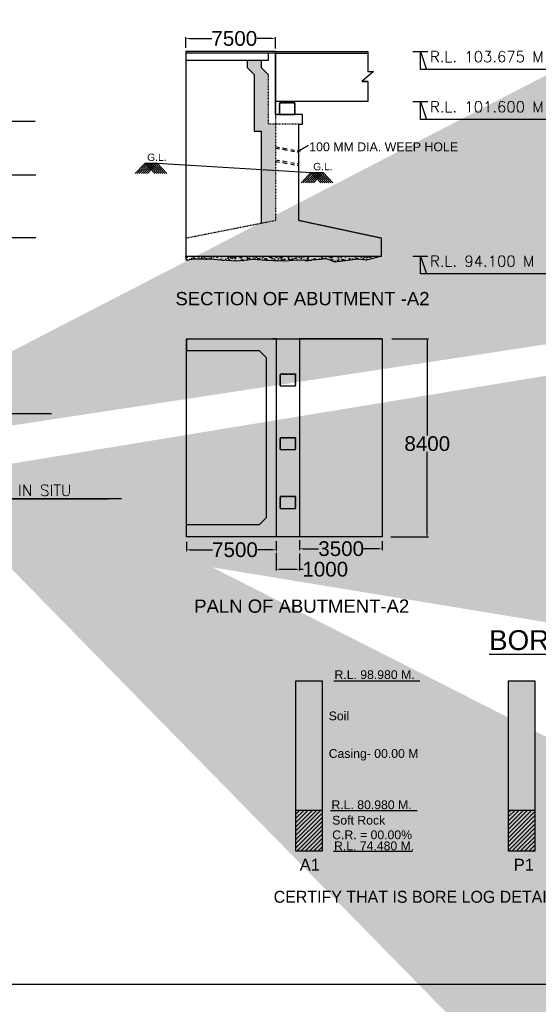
# Model space of a CAD drawing. Header units: inches. Extents: x -1841658761 to 3039153, y 1727 to 2165588347.
# Tile 9 of 38: x 9840 to 9910, y 4374 to 4508. Entities that reach past the tile are written whole.
import ezdxf

# ---------------------------------------------------------------- set-up
doc = ezdxf.new("R2010")
doc.units = ezdxf.units.IN
doc.header["$MEASUREMENT"] = 0
doc.linetypes.add('CENTER', pattern=[50.8, 31.75, -6.35, 6.35, -6.35])
doc.linetypes.add('DASHED', pattern=[0.75, 0.5, -0.25])
doc.layers.add('CENTER', color=3, linetype='CENTER')
doc.layers.add('text', color=7, linetype='Continuous')
doc.styles.add('ROMANS', font='romans.shx', dxfattribs={"height": 2.2})
doc.dimstyles.new('ROMANS', dxfattribs={"dimtxt": 650, "dimasz": 650, "dimexe": 325, "dimexo": 325, "dimgap": 325, "dimtad": 1, "dimdec": 0, "dimzin": 9, "dimdsep": 46, "dimtxsty": 'ROMANS', "dimcen": 325, "dimclrd": 4, "dimclre": 4, "dimclrt": 6, "dimadec": 0, "dimazin": 0, "dimtfac": 1, "dimtdec": 0, "dimtmove": 0, "dimatfit": 3, "dimfxl": 1, "dimtolj": 1, "dimtzin": 9, "dimarcsym": 0})
doc.dimstyles.get("Standard").update_dxf_attribs({"dimtxt": 0.18, "dimasz": 0.18, "dimexe": 0.18, "dimexo": 0.0625, "dimgap": 0.09, "dimtad": 0, "dimtih": 1, "dimtoh": 1, "dimdec": 4, "dimzin": 0, "dimdsep": 46, "dimtxsty": 'Standard', "dimcen": 0.09, "dimadec": 0, "dimazin": 0, "dimtfac": 1, "dimtdec": 4, "dimtofl": 0, "dimtmove": 0, "dimatfit": 3, "dimfxl": 1, "dimtolj": 1, "dimtzin": 0, "dimarcsym": 0})

# ---------------------------------------------------------------- blocks, each defined once
blk = doc.blocks.new('*D176')
at = {"color": 0, "lineweight": -2, "ltscale": 0.02, "transparency": 16777216}
for p, q in [((9890.43, 4464.66), (9895.4, 4464.66)), ((9895.22, 4464.48), (9895.22, 4451.53)), ((9895.22, 4437.96), (9895.22, 4449.3)), ((9890.29, 4437.78), (9895.4, 4437.78))]:
    blk.add_line(p, q, dxfattribs=at)
at = {"color": 0, "ltscale": 0.02, "transparency": 16777216}
for points in [[(9895.19, 4464.48), (9895.25, 4464.48), (9895.22, 4464.66)], [(9895.19, 4437.96), (9895.25, 4437.96), (9895.22, 4437.78)]]:
    blk.add_solid(points, dxfattribs=at)
at = {"layer": 'Defpoints', "color": 0, "ltscale": 0.02, "transparency": 16777216}
for p in [(9890.37, 4464.66), (9890.22, 4437.78), (9895.22, 4437.78)]:
    blk.add_point(p, dxfattribs=at)
at = {"color": 0, "ltscale": 0.02, "transparency": 16777216, "insert": (9895.22, 4450.41), "char_height": 0.18, "attachment_point": 5}
blk.add_mtext('\\A1;{\\fArial|b0|i0|c0|p34;\\H11.111x;8400}', dxfattribs=at)
blk = doc.blocks.new('*D177')
at = {"color": 0, "lineweight": -2, "transparency": 16777216}
for p, q in [((9877.89, 4437.3), (9877.89, 4435.97)), ((9889.09, 4437.2), (9889.09, 4435.97)), ((9878.39, 4436.15), (9880.46, 4436.15)), ((9888.59, 4436.15), (9886.61, 4436.15))]:
    blk.add_line(p, q, dxfattribs=at)
at = {"color": 0, "transparency": 16777216}
for points in [[(9878.39, 4436.23), (9878.39, 4436.06), (9877.89, 4436.15)], [(9888.59, 4436.23), (9888.59, 4436.06), (9889.09, 4436.15)]]:
    blk.add_solid(points, dxfattribs=at)
at = {"layer": 'Defpoints', "color": 0, "transparency": 16777216}
for p in [(9877.89, 4437.37), (9889.09, 4437.27), (9889.09, 4436.15)]:
    blk.add_point(p, dxfattribs=at)
at = {"color": 0, "transparency": 16777216, "insert": (9883.53, 4436.15), "char_height": 0.18, "attachment_point": 5}
blk.add_mtext('\\A1;{\\fArial|b0|i0|c0|p34;\\H11.111x;3500}', dxfattribs=at)
blk = doc.blocks.new('*D178')
at = {"color": 0, "lineweight": -2, "transparency": 16777216}
for p, q in [((9862.53, 4437.07), (9862.53, 4435.83)), ((9874.69, 4437.17), (9874.69, 4435.83)), ((9863.03, 4436.01), (9866.05, 4436.01)), ((9874.19, 4436.01), (9872.18, 4436.01))]:
    blk.add_line(p, q, dxfattribs=at)
at = {"color": 0, "transparency": 16777216}
for points in [[(9863.03, 4436.1), (9863.03, 4435.93), (9862.53, 4436.01)], [(9874.19, 4436.1), (9874.19, 4435.93), (9874.69, 4436.01)]]:
    blk.add_solid(points, dxfattribs=at)
at = {"layer": 'Defpoints', "color": 0, "transparency": 16777216}
for p in [(9862.53, 4437.13), (9874.69, 4437.23), (9874.69, 4436.01)]:
    blk.add_point(p, dxfattribs=at)
at = {"color": 0, "transparency": 16777216, "insert": (9869.11, 4436.01), "char_height": 0.18, "attachment_point": 5}
blk.add_mtext('\\A1;{\\fArial|b0|i0|c0|p34;\\H11.111x;7500}', dxfattribs=at)
blk = doc.blocks.new('*D179')
at = {"color": 0, "lineweight": -2, "transparency": 16777216}
for p, q in [((9874.69, 4435.61), (9874.69, 4433.18)), ((9877.89, 4435.49), (9877.89, 4433.18)), ((9875.19, 4433.36), (9877.39, 4433.36)), ((9877.89, 4433.36), (9878.39, 4433.36))]:
    blk.add_line(p, q, dxfattribs=at)
at = {"color": 0, "transparency": 16777216}
for points in [[(9875.19, 4433.45), (9875.19, 4433.28), (9874.69, 4433.36)], [(9877.39, 4433.45), (9877.39, 4433.28), (9877.89, 4433.36)]]:
    blk.add_solid(points, dxfattribs=at)
at = {"layer": 'Defpoints', "color": 0, "transparency": 16777216}
for p in [(9874.69, 4435.67), (9877.89, 4435.56), (9874.69, 4433.36)]:
    blk.add_point(p, dxfattribs=at)
at = {"color": 0, "transparency": 16777216, "insert": (9881.37, 4433.36), "char_height": 0.18, "attachment_point": 5}
blk.add_mtext('\\A1;{\\fArial|b0|i0|c0|p34;\\H11.111x;1000}', dxfattribs=at)
blk = doc.blocks.new('*D180')
at = {"color": 0, "lineweight": -2, "transparency": 16777216}
for p, q in [((9862.44, 4504.17), (9862.44, 4505.59)), ((9862.94, 4505.41), (9865.96, 4505.41)), ((9874.1, 4505.41), (9872.09, 4505.41)), ((9874.6, 4504.07), (9874.6, 4505.59))]:
    blk.add_line(p, q, dxfattribs=at)
at = {"color": 0, "transparency": 16777216}
for points in [[(9862.94, 4505.5), (9862.94, 4505.33), (9862.44, 4505.41)], [(9874.1, 4505.5), (9874.1, 4505.33), (9874.6, 4505.41)]]:
    blk.add_solid(points, dxfattribs=at)
at = {"layer": 'Defpoints', "color": 0, "transparency": 16777216}
for p in [(9874.6, 4505.41), (9862.44, 4504.1), (9874.6, 4504)]:
    blk.add_point(p, dxfattribs=at)
at = {"color": 0, "transparency": 16777216, "insert": (9869.02, 4505.41), "char_height": 0.18, "attachment_point": 5}
blk.add_mtext('\\A1;{\\fArial|b0|i0|c0|p34;\\H11.111x;7500}', dxfattribs=at)

msp = doc.modelspace()

# ---------------------------------------------------------------- hatches: boundary and pattern name
at = {"ltscale": 0.02}
h = msp.add_hatch(dxfattribs=at)
h.set_pattern_fill('HONEY', color=256, scale=1.5)
h.set_pattern_definition([(0, (-2e-12, 438.93141), (0.28125, 0.1623797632), [0.1875, -0.375]), (120, (-2e-12, 438.93141), (-0.28125, 0.1623797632), [0.1875, -0.375]), (60, (-2e-12, 438.93141), (6e-17, 0.3247595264), [-0.375, 0.1875])])
h.paths.add_polyline_path([(9874.60007, 4487.50403), (9872.68007, 4487.62001), (9872.68007, 4480.30918), (9874.60007, 4480.68812)])
h.paths.add_polyline_path([(9874.60007, 4493.80658), (9873.64007, 4493.80658), (9873.64007, 4500.52658), (9872.68007, 4501.48658), (9872.68007, 4502.44658), (9871.72007, 4502.44658), (9870.76007, 4502.44658), (9870.76007, 4501.48658), (9871.72007, 4500.52658), (9871.72007, 4493.80658), (9871.72007, 4492.84658), (9872.68007, 4492.84658), (9872.68007, 4487.62001), (9874.60007, 4487.50403)])
at = {"linetype": 'Continuous', "ltscale": 0.02}
h = msp.add_hatch(color=256, dxfattribs=at)
h.dxf.hatch_style = 1
h.paths.add_polyline_path([(9876.92007, 4496.84658), (9875.48007, 4496.84658), (9875.48007, 4496.68658), (9876.92007, 4496.68658)])
at = {"ltscale": 0.02}
for points in [[(9857.72922, 4488.47061), (9857.59033, 4488.32645), (9857.72855, 4488.18166), (9857.86744, 4488.32581)], [(9880.27185, 4487.20909), (9880.13296, 4487.06494), (9880.27118, 4486.92014), (9880.41006, 4487.06429)]]:
    msp.add_hatch(color=256, dxfattribs=at).paths.add_polyline_path(points)
at = {"linetype": 'Continuous', "ltscale": 0.02}
h = msp.add_hatch(dxfattribs=at)
h.set_pattern_fill('AR-CONC', color=256, scale=0.16)
h.set_pattern_definition([(50, (-3673.0468, 1620.4254), (1.14761629, -0.100403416), [0.12, -1.32]), (355, (-3673.0468, 1620.4254), (-0.22200213, 1.20350741), [0.096, -1.056]), (100.4514445, (-3672.9512, 1620.417), (0.925614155, 1.103103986), [0.10198431, -1.12182738]), (46.1842, (-3673.0468, 1620.7454), (1.70758613, -0.26483085), [0.18, -1.98]), (96.635635, (-3672.9045, 1620.7233), (1.49545911, 1.55858976), [0.15297655, -1.68274202]), (351.184164, (-3673.0468, 1620.7454), (1.49545911, 1.55858976), [0.144, -1.584]), (21, (-3672.8868, 1620.6654), (0.955051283, -0.644190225), [0.12, -1.32]), (326, (-3672.8868, 1620.6654), (0.38930453, 1.16024007), [0.096, -1.056]), (71.451445, (-3672.8072, 1620.6117), (1.3443558, 0.516049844), [0.1019843, -1.12182738]), (37.5, (-3673.0468, 1620.42537), (0.019455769, 0.532630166), [0, -1.0432, 0, -1.072, 0, -1.06]), (7.5, (-3673.0468, 1620.4254), (0.42091126, 0.63105874), [0, -0.6112, 0, -1.0192, 0, -0.404]), (327.5, (-3673.4036, 1620.42537), (0.854115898, -0.036087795), [0, -0.4, 0, -1.248, 0, -1.656]), (317.5, (-3673.5636, 1620.4254), (0.93309787, 0.16016797), [0, -0.52, 0, -0.8288, 0, -1.176])])
h.paths.add_polyline_path([(9871.52292, 4475.42171), (9873.37749, 4475.26925), (9875.96272, 4475.19113), (9877.45204, 4475.32535), (9879.02562, 4475.26783), (9881.55462, 4475.4938), (9882.67863, 4475.07428), (9885.82585, 4475.44379), (9886.97796, 4475.303), (9889.00007, 4475.88812), (9862.44007, 4475.88812), (9862.53083, 4475.2973), (9863.45815, 4475.45721), (9865.73426, 4475.4657), (9867.2336, 4475.31527), (9869.35916, 4475.18505)])
at = {"ltscale": 0.02}
h = msp.add_hatch(dxfattribs=at)
h.set_pattern_fill('AR-SAND', color=256, scale=0.54)
h.set_pattern_definition([(37.5, (-1267.28225, -351.9994), (-0.034016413, 1.040484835), [0, -0.8208, 0, -0.918, 0, -0.8775]), (7.5, (-1267.2822, -351.9994), (0.95567942, 1.52395888), [0, -0.4428, 0, -0.7398, 0, -0.2835]), (327.5, (-1267.94645, -351.9994), (1.681636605, 0.00305589), [0, -0.27, 0, -0.972, 0, -1.269]), (317.5, (-1267.9464, -351.9994), (1.62330837, 0.4739448), [0, -0.135, 0, -0.6372, 0, -0.729])])
h.paths.add_polyline_path([(9880.95014, 4418.20605), (9877.38614, 4418.20605), (9877.38614, 4400.62789), (9880.95014, 4400.62789)])
h.paths.add_polyline_path([(9909.8159, 4418.20605), (9906.2519, 4418.20605), (9906.2519, 4400.62789), (9909.8159, 4400.62789)])
h.paths.add_polyline_path([(9936.93812, 4418.20605), (9933.37412, 4418.20605), (9933.37412, 4400.62789), (9936.93812, 4400.62789)])
h.paths.add_polyline_path([(9962.63232, 4418.20605), (9959.06832, 4418.20605), (9959.06832, 4407.92091), (9962.63232, 4407.92091)])
h.paths.add_polyline_path([(9987.97345, 4418.20605), (9984.40945, 4418.20605), (9984.40945, 4407.15412), (9987.97345, 4407.15412)])
h = msp.add_hatch(dxfattribs=at)
h.set_pattern_fill('ANSI31', color=256, scale=3.24)
h.set_pattern_definition([(45, (-1267.28225, -351.9994), (-0.286378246, 0.286378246), [])])
h.paths.add_polyline_path([(9880.95014, 4400.62789), (9877.38614, 4400.62789), (9877.38614, 4395.09468), (9880.95014, 4395.09468)])
h.paths.add_polyline_path([(9906.2519, 4395.09468), (9909.8159, 4395.09468), (9909.8159, 4400.62789), (9906.2519, 4400.62789)])
h.paths.add_polyline_path([(9936.93812, 4400.62789), (9933.37412, 4400.62789), (9933.37412, 4395.09468), (9936.93812, 4395.09468)])
h.paths.add_polyline_path([(9962.63232, 4407.92091), (9959.06832, 4407.92091), (9959.06832, 4395.09468), (9962.63232, 4395.09468)])
h.paths.add_polyline_path([(9987.97345, 4407.15412), (9984.40945, 4407.15412), (9984.40945, 4395.09468), (9987.97345, 4395.09468)])

# ---------------------------------------------------------------- linework, layer by layer
at = {"linetype": 'Continuous', "ltscale": 0.02}
for p, q in [((9874.60007, 4503.64658), (9862.44007, 4503.64658)), ((9862.44007, 4503.64658), (9862.44007, 4503.40658)), ((9873.64007, 4503.40658), (9862.44007, 4503.40658)), ((9862.44007, 4503.40658), (9862.44007, 4475.88812)), ((9874.60007, 4503.40658), (9873.64007, 4503.40658)), ((9873.64007, 4503.40658), (9873.64007, 4502.44658)), ((9874.60007, 4503.40658), (9874.60007, 4503.64658)), ((9874.60007, 4495.08658), (9874.60007, 4503.40658)), ((9874.68007, 4503.40658), (9874.68007, 4503.64658)), ((9874.68007, 4503.64658), (9887.14097, 4503.64658)), ((9874.68007, 4496.84658), (9874.68007, 4503.40658)), ((9874.68007, 4503.40658), (9887.14097, 4503.40658)), ((9887.14097, 4503.64658), (9887.14097, 4503.40658)), ((9887.14097, 4503.40658), (9887.14097, 4500.95363)), ((9872.68007, 4502.44658), (9862.44007, 4502.44658)), ((9871.72007, 4502.44658), (9870.76007, 4502.44658)), ((9870.76007, 4502.44658), (9870.76007, 4501.48658)), ((9872.68007, 4502.44658), (9871.72007, 4502.44658)), ((9873.64007, 4502.44658), (9872.68007, 4502.44658)), ((9872.68007, 4502.44658), (9872.68007, 4501.48658)), ((9870.76007, 4501.48658), (9870.76007, 4501.48658)), ((9870.76007, 4501.48658), (9871.72007, 4500.52658)), ((9871.72007, 4500.52658), (9870.76007, 4501.48658)), ((9870.76007, 4501.48658), (9871.72007, 4500.52658)), ((9871.72007, 4500.52658), (9871.72007, 4493.80658)), ((9873.64007, 4500.52658), (9872.68007, 4501.48658)), ((9873.64007, 4500.52658), (9873.64007, 4500.52658)), ((9887.94097, 4500.95363), (9886.34097, 4499.58957)), ((9887.14097, 4500.95363), (9887.94097, 4500.95363)), ((9887.14097, 4499.58957), (9886.34097, 4499.58957)), ((9886.34097, 4499.58957), (9887.14097, 4499.58957)), ((9887.14097, 4499.58957), (9887.14097, 4496.84658)), ((9874.60007, 4496.84658), (9874.68007, 4496.84658)), ((9887.14097, 4496.84658), (9874.68007, 4496.84658)), ((9877.24007, 4496.68658), (9875.16007, 4496.68658)), ((9875.16007, 4496.68658), (9875.16007, 4495.08658)), ((9875.16007, 4496.68658), (9875.48007, 4496.68658)), ((9875.48007, 4496.68658), (9875.48007, 4496.84658)), ((9875.48007, 4496.84658), (9876.92007, 4496.84658)), ((9876.92007, 4496.84658), (9876.92007, 4496.68658)), ((9877.24007, 4495.08658), (9877.24007, 4496.68658)), ((9877.24007, 4495.08658), (9874.60007, 4495.08658)), ((9875.16007, 4495.08658), (9877.24007, 4495.08658)), ((9878.28007, 4495.08658), (9877.24007, 4495.08658)), ((9878.28007, 4493.80658), (9878.28007, 4495.08658)), ((9871.72007, 4493.80658), (9871.72007, 4492.84658)), ((9877.80007, 4480.68812), (9877.80007, 4493.80658)), ((9877.80007, 4493.80658), (9878.28007, 4493.80658)), ((9871.72007, 4492.84658), (9872.68007, 4492.84658)), ((9872.68007, 4492.84658), (9872.68007, 4480.30918)), ((9874.60007, 4490.73195), (9875.17178, 4490.63701)), ((9874.60007, 4490.53255), (9875.17178, 4490.43762)), ((9875.55453, 4490.57345), (9876.19406, 4490.45754)), ((9875.55453, 4490.37406), (9876.19406, 4490.25815)), ((9876.71038, 4490.36397), (9877.21365, 4490.27276)), ((9876.71038, 4490.16458), (9877.21365, 4490.07336)), ((9877.55826, 4490.2103), (9877.80007, 4490.16647)), ((9877.55826, 4490.01091), (9877.80007, 4489.96708)), ((9877.80007, 4490.16647), (9879.04005, 4490.86737)), ((9879.04005, 4490.86737), (9877.80007, 4490.16647)), ((9877.80007, 4490.16647), (9878.00672, 4490.16647)), ((9856.89729, 4488.47318), (9858.55623, 4488.47318)), ((9858.55623, 4488.47318), (9879.43992, 4487.21167)), ((9874.60007, 4488.96021), (9875.17178, 4488.86527)), ((9874.60007, 4488.72393), (9875.17178, 4488.629)), ((9875.55453, 4488.80171), (9876.19406, 4488.6858)), ((9875.55453, 4488.56544), (9876.19406, 4488.44953)), ((9876.71038, 4488.59223), (9877.21365, 4488.50102)), ((9876.71038, 4488.35595), (9877.21365, 4488.26474)), ((9877.55826, 4488.43856), (9877.80007, 4488.39473)), ((9877.55826, 4488.20229), (9877.80007, 4488.15846)), ((9879.43992, 4487.21167), (9881.10316, 4487.20716)), ((9889.00007, 4478.28812), (9877.80007, 4480.68812)), ((9889.00007, 4475.88812), (9889.00007, 4478.28812)), ((9862.44007, 4475.88812), (9889.00007, 4475.88812)), ((9862.53083, 4475.2973), (9862.44007, 4475.88812)), ((9863.45815, 4475.45721), (9862.53083, 4475.2973)), ((9865.73426, 4475.4657), (9863.45815, 4475.45721)), ((9867.2336, 4475.31527), (9865.73426, 4475.4657)), ((9869.35916, 4475.18505), (9867.2336, 4475.31527)), ((9871.52292, 4475.42171), (9869.35916, 4475.18505)), ((9873.37749, 4475.26925), (9871.52292, 4475.42171)), ((9875.96272, 4475.19113), (9873.37749, 4475.26925)), ((9877.45204, 4475.32535), (9875.96272, 4475.19113)), ((9879.02562, 4475.26783), (9877.45204, 4475.32535)), ((9881.55462, 4475.4938), (9879.02562, 4475.26783)), ((9882.67863, 4475.07428), (9881.55462, 4475.4938)), ((9885.82585, 4475.44379), (9882.67863, 4475.07428)), ((9886.97796, 4475.303), (9885.82585, 4475.44379)), ((9889.00007, 4475.88812), (9886.97796, 4475.303)), ((9862.53083, 4437.77815), (9862.53083, 4464.65815)), ((9862.53083, 4464.65815), (9889.09083, 4464.65815)), ((9862.53083, 4464.65815), (9862.53083, 4463.85815)), ((9873.73083, 4464.65815), (9877.89083, 4464.65815)), ((9874.69083, 4464.65815), (9874.21083, 4464.65815)), ((9874.69083, 4464.65815), (9874.69083, 4437.77815)), ((9889.09083, 4464.65815), (9877.89083, 4464.65815)), ((9877.89083, 4464.65815), (9877.89083, 4437.77815)), ((9889.09083, 4464.65815), (9889.09083, 4437.77815)), ((9862.53083, 4463.85815), (9862.53083, 4463.05815)), ((9862.53083, 4463.05815), (9872.39738, 4463.05815)), ((9872.39738, 4463.05815), (9872.39738, 4463.05815)), ((9872.39738, 4463.05815), (9872.39738, 4463.05815)), ((9872.39738, 4463.05815), (9872.39738, 4463.05815)), ((9872.39738, 4463.05815), (9873.35738, 4462.09815)), ((9873.35738, 4462.09815), (9872.39738, 4463.05815)), ((9872.39738, 4463.05815), (9873.35738, 4462.09815)), ((9873.35738, 4462.09815), (9873.35738, 4462.09815)), ((9873.35738, 4462.09815), (9873.35738, 4440.33815)), ((9874.69083, 4462.09815), (9874.69083, 4462.09815)), ((9877.33083, 4459.84698), (9875.25083, 4459.84698)), ((9875.25083, 4459.84698), (9875.25083, 4458.24698)), ((9875.25083, 4459.84698), (9875.57083, 4459.84698)), ((9877.33083, 4458.24698), (9877.33083, 4459.84698)), ((9875.25083, 4458.24698), (9877.33083, 4458.24698)), ((9877.33083, 4451.20059), (9875.25083, 4451.20059)), ((9875.25083, 4451.20059), (9875.25083, 4449.60059)), ((9875.25083, 4451.20059), (9875.57083, 4451.20059)), ((9877.33083, 4449.60059), (9877.33083, 4451.20059)), ((9875.25083, 4449.60059), (9877.33083, 4449.60059)), ((9877.33083, 4443.21931), (9875.25083, 4443.21931)), ((9875.25083, 4443.21931), (9875.25083, 4441.61931)), ((9875.25083, 4443.21931), (9875.57083, 4443.21931)), ((9877.33083, 4441.61931), (9877.33083, 4443.21931)), ((9875.25083, 4441.61931), (9877.33083, 4441.61931)), ((9873.35738, 4440.33815), (9872.39738, 4439.37815)), ((9872.39738, 4439.37815), (9873.35738, 4440.33815)), ((9873.35738, 4440.33815), (9872.39738, 4439.37815)), ((9873.35738, 4440.33815), (9873.35738, 4440.33815)), ((9874.69083, 4440.33815), (9874.69083, 4440.33815)), ((9872.39738, 4439.37815), (9862.53083, 4439.37815)), ((9889.09083, 4437.77815), (9862.53083, 4437.77815)), ((9874.21083, 4437.77815), (9873.73083, 4437.77815)), ((9877.89083, 4437.77815), (9874.69083, 4437.77815))]:
    msp.add_line(p, q, dxfattribs=at)
at = {"linetype": 'DASHED', "ltscale": 0.02}
for p, q in [((9874.60007, 4495.08658), (9874.60007, 4503.40658)), ((9873.64007, 4500.52658), (9873.64007, 4493.80658)), ((9874.60007, 4499.16552), (9874.60007, 4480.68812)), ((9875.16007, 4495.08658), (9875.16007, 4496.68658)), ((9875.16007, 4496.68658), (9877.24007, 4496.68658)), ((9877.24007, 4496.68658), (9877.24007, 4495.08658)), ((9878.28007, 4495.08658), (9874.60007, 4495.08658)), ((9874.60007, 4495.08658), (9875.16007, 4495.08658)), ((9878.28007, 4493.80658), (9878.28007, 4495.08658)), ((9877.80007, 4493.80658), (9873.64007, 4493.80658)), ((9877.80007, 4480.68812), (9877.80007, 4493.80658)), ((9877.80007, 4493.80658), (9878.28007, 4493.80658)), ((9874.60007, 4480.68812), (9862.44007, 4478.28812)), ((9889.00007, 4478.28812), (9877.80007, 4480.68812)), ((9862.44007, 4478.28812), (9862.44007, 4475.88812)), ((9889.00007, 4475.88812), (9889.00007, 4478.28812)), ((9875.25083, 4458.24698), (9875.25083, 4459.84698)), ((9875.25083, 4459.84698), (9877.33083, 4459.84698)), ((9877.33083, 4459.84698), (9877.33083, 4458.24698)), ((9875.25083, 4449.60059), (9875.25083, 4451.20059)), ((9875.25083, 4451.20059), (9877.33083, 4451.20059)), ((9877.33083, 4451.20059), (9877.33083, 4449.60059)), ((9875.25083, 4441.61931), (9875.25083, 4443.21931)), ((9875.25083, 4443.21931), (9877.33083, 4443.21931)), ((9877.33083, 4443.21931), (9877.33083, 4441.61931))]:
    msp.add_line(p, q, dxfattribs=at)
at = {"ltscale": 0.02}
for p, q in [((9855.56947, 4487.09374), (9856.89853, 4488.47318)), ((9855.8472, 4487.09374), (9857.17625, 4488.47318)), ((9856.12492, 4487.09374), (9857.45398, 4488.47318)), ((9856.40265, 4487.09374), (9857.7317, 4488.47318)), ((9856.68037, 4487.09374), (9858.00943, 4488.47318)), ((9856.89729, 4488.47318), (9858.21404, 4487.09374)), ((9856.9581, 4487.09374), (9858.28715, 4488.47318)), ((9857.17378, 4488.47318), (9858.49053, 4487.09374)), ((9857.23582, 4487.09374), (9858.56488, 4488.47318)), ((9857.45027, 4488.47318), (9858.76702, 4487.09374)), ((9857.72676, 4488.47318), (9859.04351, 4487.09374)), ((9858.00325, 4488.47318), (9859.32, 4487.09374)), ((9858.28343, 4488.46932), (9859.59649, 4487.09374)), ((9858.55623, 4488.47318), (9859.87206, 4487.09471)), ((9878.1121, 4485.83223), (9879.44115, 4487.21167)), ((9878.38983, 4485.83223), (9879.71888, 4487.21167)), ((9878.66755, 4485.83223), (9879.9966, 4487.21167)), ((9878.94528, 4485.83223), (9880.27433, 4487.21167)), ((9879.223, 4485.83223), (9880.55205, 4487.21167)), ((9879.43992, 4487.21167), (9880.75667, 4485.83223)), ((9879.50073, 4485.83223), (9880.82978, 4487.21167)), ((9879.71641, 4487.21167), (9881.03316, 4485.83223)), ((9879.77845, 4485.83223), (9881.1075, 4487.21167)), ((9879.9929, 4487.21167), (9881.30965, 4485.83223)), ((9880.26939, 4487.21167), (9881.58614, 4485.83223)), ((9880.54588, 4487.21167), (9881.86263, 4485.83223)), ((9880.82606, 4487.2078), (9882.13912, 4485.83223)), ((9881.09886, 4487.21167), (9882.41469, 4485.83319)), ((9877.38614, 4395.09468), (9877.38614, 4418.20605)), ((9877.38614, 4418.20605), (9880.95014, 4418.20605)), ((9880.95014, 4418.20605), (9880.95014, 4395.09468)), ((9880.95014, 4418.20605), (9880.95014, 4414.04805)), ((9882.53251, 4418.20605), (9894.20758, 4418.20605)), ((9906.2519, 4395.09468), (9906.2519, 4418.20605)), ((9906.2519, 4418.20605), (9909.8159, 4418.20605)), ((9909.8159, 4418.20605), (9909.8159, 4395.09468)), ((9909.8159, 4418.20605), (9909.8159, 4414.04805)), ((9880.95015, 4400.62789), (9877.38615, 4400.62789)), ((9882.0855, 4400.62789), (9893.8404, 4400.62789)), ((9909.81591, 4400.62789), (9906.25191, 4400.62789)), ((9880.95014, 4395.09468), (9877.38614, 4395.09468)), ((9882.4916, 4395.09468), (9893.23075, 4395.09468)), ((9909.8159, 4395.09468), (9906.2519, 4395.09468)), ((9713.64224, 4377.05827), (10069.3038, 4377.05827))]:
    msp.add_line(p, q, dxfattribs=at)
at = {"layer": 'text', "color": 0}
for p, q in [((9893.26029, 4503.64658), (9895.32072, 4503.64658)), ((9893.26029, 4496.84658), (9895.32072, 4496.84658)), ((9893.26029, 4475.88812), (9895.32072, 4475.88812))]:
    msp.add_line(p, q, dxfattribs=at)
for points in [[(9913.50415, 4501.21652), (9894.2905, 4501.21652), (9894.2905, 4503.64658), (9895.11308, 4501.21652)], [(9841.96903, 4494.15121), (9822.75539, 4494.15121), (9822.75539, 4496.58126), (9823.57797, 4494.15121)], [(9913.50415, 4494.41652), (9894.2905, 4494.41652), (9894.2905, 4496.84658), (9895.11308, 4494.41652)], [(9842.09297, 4486.84695), (9822.87933, 4486.84695), (9822.87933, 4489.277), (9823.70191, 4486.84695)], [(9842.09297, 4478.33423), (9822.87933, 4478.33423), (9822.87933, 4480.76428), (9823.70191, 4478.33423)], [(9913.50415, 4473.45807), (9894.2905, 4473.45807), (9894.2905, 4475.88812), (9895.11308, 4473.45807)]]:
    msp.add_lwpolyline(points, dxfattribs=at)

# ---------------------------------------------------------------- texts
at = {"ltscale": 5, "attachment_point": 1, "line_spacing_factor": 0.75}
for s, insert, char_height, width in [('{\\fArial|b0|i0|c0|p34;100 MM DIA. WEEP HOLE}', (9879.19447, 4491.31154), 1.2, 21.4604916), ('{\\fArial|b0|i0|c0|p34;G.L.}', (9857.18709, 4489.79184), 1, 2.9766841), ('{\\fArial|b0|i0|c0|p34;G.L.}', (9879.72971, 4488.53032), 1, 2.9766841), ('{\\fArial|b0|i0|c0|p34;SECTION OF ABUTMENT -A2}', (9861.02487, 4471.00405), 1.8, 51.1657572), ('{\\fArial|b0|i0|c0|p34;\\LBORE  DETAILS ON  HASDEV RIVER}', (9903.61258, 4425.09406), 2.7, 92.493778), ('{\\fArial|b0|i0|c0|p34;R.L. 98.980 M.}', (9882.62231, 4419.65287), 1.188, 18.5680064), ('{\\fArial|b0|i0|c0|p34;R.L. 80.980 M.}', (9882.21222, 4401.98811), 1.188, 18.5680064), ('{\\fArial|b0|i0|c0|p34;R.L. 74.480 M.}', (9882.56344, 4396.4127), 1.188, 18.5680064), ('{\\fArial|b0|i0|c0|p34;A1}', (9877.91005, 4394.06298), 1.6038, 4.2001223), ('{\\fArial|b0|i0|c0|p34;P1}', (9906.96697, 4394.06298), 1.6038, 4.2001223)]:
    msp.add_mtext(s, dxfattribs=dict(at, insert=insert, char_height=char_height, width=width))
at = {"insert": (9861.48141, 4429.25739), "char_height": 1.8, "width": 32.0375404, "attachment_point": 1}
msp.add_mtext('{\\fArial|b0|i0|c0|p34;   PALN OF ABUTMENT-A2}', dxfattribs=at)
at = {"ltscale": 5, "attachment_point": 1}
for s, insert, char_height, width in [('{\\fArial|b0|i0|c0|p34;Soil}', (9881.84084, 4414.05089), 1.188, 15.926149), ('{\\fArial|b0|i0|c0|p34;Casing- 00.00 M}', (9881.84326, 4408.94501), 1.188, 15.926149), ('{\\fArial|b0|i0|c0|p34;\\H1.1765x;Soft Rock\\PC.R. = 00.00%\\H0.85x; }', (9882.313, 4399.89189), 1.0098, 11.3830102)]:
    msp.add_mtext(s, dxfattribs=dict(at, insert=insert, char_height=char_height, width=width))
at = {"ltscale": 0.02, "insert": (9874.36785, 4389.71143), "char_height": 1.62, "attachment_point": 1}
msp.add_mtext('CERTIFY THAT IS BORE LOG DETAILS IS CORRECT.', dxfattribs=at)
at = {"layer": 'text', "color": 0, "style": 'ROMANS'}
for s, height, p in [('R.L. 103.675 M', 1.4741118, (9895.59801, 4502.20079)), ('R.L. 101.600 M', 1.4741118, (9895.59801, 4495.40079)), ('R.L. 94.100 M', 1.4741118, (9895.59801, 4474.44233)), ('4 NO. R.C.C. BORED CAST IN SITU ', 1.506763, (9812.15057, 4443.32418))]:
    msp.add_text(s, height=height, dxfattribs=at).set_placement(p)

# ---------------------------------------------------------------- dimensions: what is measured, and where the dimension line sits
for base, p1, p2, text, picture, middle in [((9874.60007, 4505.41265), (9862.44007, 4504.10476), (9874.60007, 4504.00476), '{\\fArial|b0|i0|c0|p34;\\H11.111x;7500}', '*D180', (9869.02292, 4505.41265)), ((9874.69083, 4436.01456), (9862.53083, 4437.12765), (9874.69083, 4437.22765), '{\\fArial|b0|i0|c0|p34;\\H11.111x;7500}', '*D178', (9869.11367, 4436.01456)), ((9889.09083, 4436.1479), (9877.89083, 4437.36652), (9889.09083, 4437.26652), '{\\fArial|b0|i0|c0|p34;\\H11.111x;3500}', '*D177', (9883.53379, 4436.1479)), ((9874.69083, 4433.36366), (9877.89083, 4435.55719), (9874.69083, 4435.66795), '{\\fArial|b0|i0|c0|p34;\\H11.111x;1000}', '*D179', (9881.36961, 4433.36366))]:
    dim = msp.add_linear_dim(base=base, p1=p1, p2=p2, text=text, dimstyle='Standard', override={"dimasz": 0.5})
    dim.commit()
    dim.dimension.update_dxf_attribs({"geometry": picture, "text_midpoint": middle, "dimtype": 160})
at = {"ltscale": 0.02}
dim = msp.add_linear_dim(base=(9895.21953, 4437.77815), p1=(9890.36748, 4464.65815), p2=(9890.2239, 4437.77815), angle=90, text='{\\fArial|b0|i0|c0|p34;\\H11.111x;8400}', dimstyle='Standard', dxfattribs=at)
dim.commit()
dim.dimension.update_dxf_attribs({"geometry": '*D176', "text_midpoint": (9895.21953, 4450.41454), "dimtype": 160})

# ---------------------------------------------------------------- leaders
at = {"ltscale": 1.25}
msp.add_leader([(9745.60285, 4385.72611, 18.8564), (9747.84146, 4382.07189, 18.8564), (9752.88939, 4382.07189, 18.8564)], dimstyle='ROMANS', override={"dimgap": 70, "dimtad": 0}, dxfattribs=at)
at = {"layer": 'CENTER', "color": 0, "linetype": 'Continuous'}
for points in [[(9811.15951, 4448.67688), (9815.2874, 4450.01612), (9828.43981, 4450.01612)], [(9853.69507, 4442.90373), (9812.41344, 4442.90373)], [(9809.60964, 4442.90373), (9851.8906, 4442.90373)], [(9811.36357, 4461.36574), (9820.70027, 4454.523), (9844.18228, 4454.523)]]:
    msp.add_leader(points, dimstyle='ROMANS', override={"dimtxt": 750, "dimlfac": 0.5, "dimdle": 325, "dimclrt": 2, "dimfxl": 100, "dimfxlon": 1}, dxfattribs=at)

doc.saveas('drawing.dxf')
